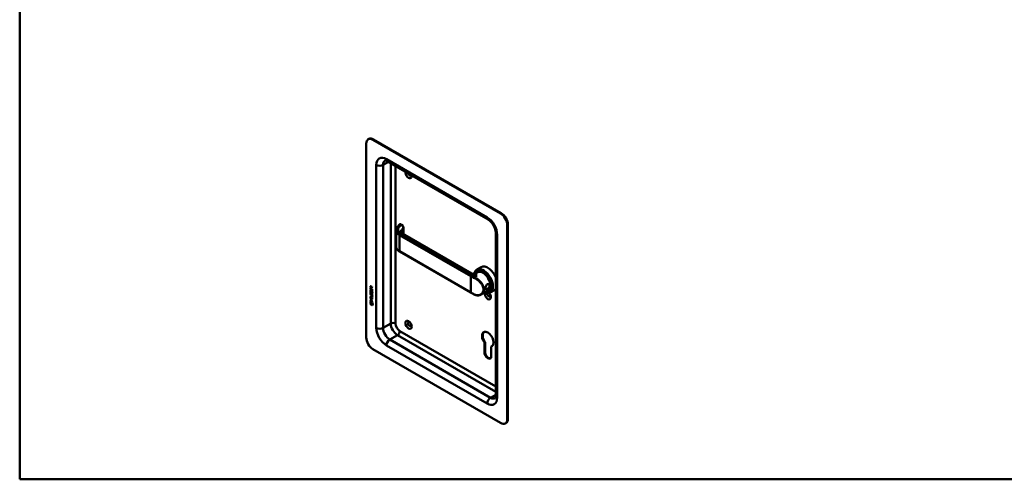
# Model space of a CAD drawing. Header units: millimetres. Extents: x 20 to 833, y 20 to 574.
# Tile 1 of 3: x 20 to 435, y 20 to 213. Entities that reach past the tile are written whole.
import ezdxf

# ---------------------------------------------------------------- set-up
doc = ezdxf.new("R2010")
doc.units = ezdxf.units.MM
doc.header["$LTSCALE"] = 2
for name, color, linetype, lineweight in [('Sichtbare Kanten(DIN)', 7, 'Continuous', 50), ('Sichtbare tangentiale Kanten(DIN)', 7, 'Continuous', 50), ('Skizziergeometrie(DIN)', 7, 'Continuous', 50)]:
    doc.layers.add(name, color=color, linetype=linetype, lineweight=lineweight)

# ---------------------------------------------------------------- blocks, each defined once
blk = doc.blocks.new('Ränder Standardrahmen')
at = {"layer": 'Skizziergeometrie(DIN)', "flags": 128}
blk.add_lwpolyline([(10, 10), (10, 287), (410, 287), (410, 10), (10, 10)], dxfattribs=at)

msp = doc.modelspace()

# ---------------------------------------------------------------- linework, layer by layer
at = {"layer": 'Sichtbare Kanten(DIN)'}
for p, q in [((166.827, 163.121), (167.11, 163.284)), ((222.567, 131.896), (168.827, 162.923)), ((222.85, 132.059), (169.11, 163.086)), ((165.999, 161.29), (165.999, 79.64)), ((217.325, 129.347), (174.898, 153.842)), ((178.536, 118.016), (178.536, 124.843)), ((180.921, 127.171), (180.554, 127.384)), ((181.703, 123.235), (181.703, 125.836)), ((225.396, 45.347), (225.396, 126.997)), ((225.679, 45.51), (225.679, 127.16)), ((210.486, 106.617), (181.307, 123.464)), ((220.567, 55.145), (220.567, 123.731)), ((210.164, 98.491), (180.041, 115.883)), ((214.393, 109.311), (212.583, 108.266)), ((213.014, 107.129), (212.103, 106.603)), ((213.14, 107.433), (212.97, 107.335)), ((167.747, 100.724), (167.748, 101.153)), ((167.79, 100.749), (167.747, 100.724)), ((168.556, 100.257), (167.747, 100.724)), ((167.747, 100.487), (167.846, 100.43)), ((167.747, 99.833), (167.747, 100.487)), ((167.789, 99.857), (167.747, 99.833)), ((168.555, 99.365), (167.747, 99.833)), ((167.79, 101.177), (167.748, 101.153)), ((167.789, 99.857), (167.789, 100.463)), ((168.555, 99.414), (167.789, 99.857)), ((167.79, 100.749), (167.79, 101.177)), ((168.556, 100.306), (167.79, 100.749)), ((167.795, 99.552), (167.891, 99.464)), ((167.846, 100.43), (167.845, 99.899)), ((167.845, 99.899), (168.098, 99.753)), ((167.846, 101.082), (167.846, 100.792)), ((167.846, 100.792), (168.134, 100.625)), ((167.934, 101.231), (167.891, 101.207)), ((168.098, 99.753), (168.099, 100.225)), ((168.141, 99.777), (168.098, 99.753)), ((168.099, 100.225), (168.197, 100.168)), ((168.134, 100.625), (168.134, 100.915)), ((168.176, 100.65), (168.134, 100.625)), ((168.141, 99.777), (168.141, 100.201)), ((168.176, 100.65), (168.177, 100.94)), ((168.197, 100.168), (168.197, 99.696)), ((168.197, 99.696), (168.457, 99.545)), ((168.218, 100.984), (168.556, 101.047)), ((168.556, 100.906), (168.233, 100.846)), ((168.275, 100.87), (168.233, 100.846)), ((168.233, 100.846), (168.233, 100.568)), ((168.233, 100.568), (168.556, 100.381)), ((168.556, 100.922), (168.275, 100.87)), ((168.457, 100.083), (168.556, 100.026)), ((168.457, 99.545), (168.457, 100.083)), ((168.499, 99.57), (168.457, 99.545)), ((168.499, 99.57), (168.499, 100.059)), ((168.556, 100.026), (168.555, 99.365)), ((168.556, 101.047), (168.556, 100.906)), ((168.556, 100.381), (168.556, 100.257)), ((214.167, 102.714), (214.167, 102.714)), ((219.993, 99.612), (218.183, 98.567)), ((167.743, 95.945), (167.744, 96.069)), ((167.786, 95.97), (167.743, 95.945)), ((168.095, 95.742), (167.743, 95.945)), ((167.743, 95.314), (167.743, 95.437)), ((167.743, 95.437), (168.095, 95.234)), ((167.744, 96.327), (167.745, 96.982)), ((167.787, 96.352), (167.744, 96.327)), ((168.553, 95.86), (167.744, 96.327)), ((167.744, 96.069), (168.552, 95.601)), ((167.745, 97.923), (168.211, 97.654)), ((167.745, 97.8), (167.745, 97.923)), ((167.788, 97.824), (167.745, 97.8)), ((168.217, 97.527), (167.745, 97.8)), ((167.745, 97.291), (168.217, 97.018)), ((167.745, 97.168), (167.745, 97.291)), ((167.787, 97.193), (167.745, 97.168)), ((168.21, 96.899), (167.745, 97.168)), ((167.745, 96.982), (167.843, 96.925)), ((167.785, 95.338), (167.786, 95.412)), ((167.786, 95.97), (167.786, 96.044)), ((168.138, 95.767), (167.786, 95.97)), ((167.787, 97.193), (167.787, 97.267)), ((168.253, 96.923), (167.787, 97.193)), ((167.787, 96.352), (167.787, 96.957)), ((168.553, 95.909), (167.787, 96.352)), ((167.788, 97.824), (167.788, 97.898)), ((168.26, 97.551), (167.788, 97.824)), ((167.795, 98.721), (167.89, 98.633)), ((167.843, 96.925), (167.843, 96.393)), ((167.843, 96.393), (168.096, 96.247)), ((167.85, 98.254), (167.852, 98.247)), ((167.851, 99.085), (167.853, 99.078)), ((168.074, 98.124), (168.032, 98.1)), ((168.075, 98.956), (168.033, 98.931)), ((168.078, 98.957), (168.035, 98.933)), ((168.077, 98.126), (168.035, 98.102)), ((168.044, 98.942), (168.047, 98.945)), ((168.044, 98.11), (168.047, 98.114)), ((168.086, 98.135), (168.089, 98.138)), ((168.087, 98.966), (168.09, 98.97)), ((168.138, 95.767), (168.095, 95.742)), ((168.095, 95.234), (168.095, 95.742)), ((168.096, 96.72), (168.195, 96.663)), ((168.096, 96.247), (168.096, 96.72)), ((168.138, 96.272), (168.096, 96.247)), ((168.137, 95.258), (168.138, 95.767)), ((168.138, 96.272), (168.139, 96.695)), ((168.195, 96.663), (168.194, 96.19)), ((168.194, 96.19), (168.454, 96.04)), ((168.238, 95.708), (168.196, 95.684)), ((168.552, 95.478), (168.196, 95.684)), ((168.196, 95.684), (168.196, 95.175)), ((168.552, 95.527), (168.238, 95.708)), ((168.309, 98.343), (168.266, 98.319)), ((168.309, 99.175), (168.267, 99.15)), ((168.341, 99.138), (168.337, 99.14)), ((168.34, 98.307), (168.337, 98.309)), ((168.382, 98.331), (168.34, 98.307)), ((168.383, 99.163), (168.341, 99.138)), ((168.382, 98.331), (168.379, 98.333)), ((168.383, 99.163), (168.38, 99.165)), ((168.437, 97.783), (168.394, 97.759)), ((168.437, 98.614), (168.395, 98.59)), ((168.454, 97.002), (168.412, 96.978)), ((168.454, 96.04), (168.455, 96.578)), ((168.497, 96.064), (168.454, 96.04)), ((168.455, 96.578), (168.553, 96.521)), ((168.466, 97.127), (168.466, 97.13)), ((168.497, 96.064), (168.497, 96.553)), ((168.509, 97.151), (168.509, 97.154)), ((168.552, 95.601), (168.552, 95.478)), ((168.553, 96.521), (168.553, 95.86)), ((217.414, 99.508), (214.389, 97.761)), ((215.37, 98.852), (215.37, 98.852)), ((217.74, 99.465), (217.57, 99.367)), ((167.593, 94.232), (167.723, 94.854)), ((167.635, 94.257), (167.593, 94.232)), ((168.7, 93.592), (167.593, 94.232)), ((167.635, 94.257), (167.756, 94.835)), ((168.691, 93.646), (167.635, 94.257)), ((167.723, 94.854), (168.573, 94.362)), ((167.723, 94.064), (168.57, 93.574)), ((167.723, 93.691), (167.723, 94.064)), ((167.765, 93.716), (167.723, 93.691)), ((168.57, 93.201), (167.723, 93.691)), ((167.785, 95.338), (167.743, 95.314)), ((168.552, 94.846), (167.743, 95.314)), ((167.765, 93.716), (167.765, 94.039)), ((168.57, 93.25), (167.765, 93.716)), ((168.552, 94.895), (167.785, 95.338)), ((168.137, 95.258), (168.095, 95.234)), ((168.196, 95.175), (168.552, 94.969)), ((168.552, 94.969), (168.552, 94.846)), ((168.57, 93.574), (168.57, 93.201)), ((168.573, 94.362), (168.7, 93.592)), ((168.827, 74.741), (222.567, 43.714)), ((215.751, 73.446), (215.757, 77.55)), ((215.757, 77.55), (216.039, 77.713)), ((216.039, 77.713), (216.034, 73.609)), ((218.624, 75.889), (218.907, 76.053)), ((218.624, 75.889), (218.636, 71.784)), ((224.567, 43.516), (224.85, 43.679))]:
    msp.add_line(p, q, dxfattribs=at)
for centre, major_axis, ratio, start_param, end_param in [((168.827, 159.657), (-2, 3.464), 0.5773503, 5.4977871, 7.0685835), ((169.11, 159.82), (-2, 3.464), 0.5773503, 5.4977871, 6.2831853), ((183.818, 148.389), (0.93, -1.611), 0.5773503, 3.7258673, 7.269707), ((184.384, 148.716), (0.53, -0.918), 0.5773503, 4.3430692, 6.6525051), ((222.567, 128.63), (2, -3.464), 0.5773503, 0.7853982, 2.3561945), ((222.85, 128.793), (-2, 3.464), 0.5773503, 3.9269908, 5.4977871), ((180.707, 122.424), (0.6, 1.039), 0.5773503, 0, 0.0065486), ((215.383, 103.416), (2.8, -4.85), 0.5773503, 5.616239, 10.0491484), ((215.327, 103.384), (-2.76, 4.78), 0.5773503, 2.4932761, 6.8886905), ((215.327, 103.384), (2.34, -4.053), 0.5773503, 5.9355207, 9.7724426), ((215.355, 103.4), (-2.32, 4.018), 0.5773503, 5.5020883, 6.5389379), ((217.193, 104.462), (-2.8, 4.85), 0.5773503, 4.4778663, 6.2831853), ((215.214, 103.318), (-2.26, 3.914), 0.5773503, 0.8867428, 0.8867825), ((215.214, 103.318), (-2.2, 3.81), 0.5773503, 0.8885258, 0.8885883), ((215.214, 103.318), (-2.2, 3.811), 0.5773503, 0.4671794, 0.4671859), ((215.496, 103.482), (-2.32, 4.018), 0.5773503, 0.9696715, 0.9697691), ((215.27, 103.351), (2.3, -3.984), 0.5773503, 5.9872224, 9.7207409), ((215.214, 103.318), (-2.26, 3.914), 0.5773503, 2.9106512, 6.5141268), ((215.496, 103.482), (-2.32, 4.018), 0.5773503, 0.0304835, 0.1372034), ((215.214, 103.318), (-2.2, 3.811), 0.5773503, 3.1415927, 6.2831853), ((215.44, 103.449), (-2.3, 3.984), 0.5773503, 6.0631329, 6.2831853), ((168.18, 100.637), (0.285, -0.572), 0.3018726, 2.7128452, 3.6855896), ((168.222, 100.661), (0.285, -0.572), 0.3018726, 2.7128452, 3.1600615), ((167.786, 100.838), (0.033, 0.522), 0.8552942, 5.0507542, 5.8815618), ((215.355, 101.93), (0.6, 1.039), 0.5773503, 3.7658117, 3.7661092), ((215.496, 103.482), (-1.95, 3.377), 0.5773503, 2.2964225, 2.2964977), ((215.27, 103.351), (2.3, -3.984), 0.5773503, 5.5206389, 5.5206608), ((215.327, 103.384), (2.34, -4.053), 0.5773503, 5.5031169, 5.5031386), ((215.214, 103.319), (-2.26, 3.915), 0.5773503, 2.3972434, 2.3972652), ((215.496, 103.482), (-1.95, 3.377), 0.5773503, 2.3858342, 2.3859014), ((215.496, 103.482), (-2.32, 4.018), 0.5773503, 2.3809526, 2.3811062), ((215.496, 103.482), (2.26, -3.914), 0.5773503, 5.5256787, 5.5258584), ((215.496, 103.482), (-1.95, 3.378), 0.5773503, 2.644699, 2.6447225), ((215.557, 103.505), (1.905, -3.299), 0.5773503, 6.0320711, 6.0320722), ((215.355, 103.4), (2.32, -4.018), 0.5773503, 6.0274328, 7.0642824), ((215.44, 103.449), (2.3, -3.984), 0.5773503, 0, 0.2200524), ((217.505, 104.402), (-1.51, 2.615), 0.5773503, 2.5190815, 2.5192265), ((217.561, 104.674), (1.6, -2.771), 0.5773503, 5.7103429, 5.710447), ((217.505, 104.401), (-1.51, 2.615), 0.5773503, 2.6413996, 2.6414122), ((217.25, 104.255), (1.51, -2.615), 0.5773503, 5.928322, 5.9283966), ((215.496, 103.482), (-1.9, 3.291), 0.5773503, 3.7566968, 3.7569945), ((217.193, 104.462), (2.8, -4.85), 0.5773503, 0, 0.2345227), ((168.232, 99.13), (0.304, 0.982), 0.2703466, 2.6905514, 2.7496924), ((168.209, 99.894), (0.278, 0.917), 0.2812352, 2.6697512, 2.7307106), ((168.063, 98.393), (0.062, 0.301), 0.7230879, 2.2199231, 2.6777544), ((168.061, 99.223), (0.059, 0.299), 0.7221699, 2.2112627, 2.6715564), ((168.028, 98.959), (0.0248, 0.0325), 0.5839136, 4.3085899, 4.616668), ((168.027, 98.128), (0.0248, 0.0325), 0.5839136, 4.3085899, 4.616668), ((168.069, 98.152), (0.0248, 0.0325), 0.5839136, 4.3085899, 4.616668), ((168.07, 98.984), (0.0248, 0.0325), 0.5839136, 4.3085899, 4.616668), ((167.131, 99.051), (1.354, -2.201), 0.2164125, 5.9020216, 6.620361), ((167.13, 96.751), (1.39, 0.562), 0.6425575, 6.0293145, 6.7477784), ((161.838, 107.432), (6.576, -10.453), 0.0794051, 6.1336195, 6.4085525), ((167.173, 99.076), (1.354, -2.201), 0.2164125, 5.9020216, 6.2333915), ((168.154, 97.864), (0.145, 0.462), 0.6153509, 5.6088275, 6.1305203), ((168.154, 98.695), (0.145, 0.462), 0.6150433, 5.609575, 6.1309628), ((168.196, 97.889), (0.145, 0.462), 0.6153509, 5.6088275, 6.1305203), ((168.196, 98.719), (0.145, 0.462), 0.6150433, 5.609575, 6.1309628), ((161.881, 107.456), (6.576, -10.453), 0.0794051, 6.2801711, 6.4085525), ((215.327, 103.387), (-2.762, 4.783), 0.5773503, 2.3204559, 2.32046), ((215.327, 103.384), (-2.76, 4.78), 0.5773503, 2.3672252, 2.3672573), ((215.327, 103.384), (2.34, -4.053), 0.5773503, 5.5651254, 5.5652053), ((215.27, 103.351), (2.3, -3.984), 0.5773503, 5.5840018, 5.5840855), ((215.214, 103.318), (-2.26, 3.914), 0.5773503, 2.4620538, 2.462142), ((215.214, 103.318), (-2.2, 3.811), 0.5773503, 2.4695612, 2.4696903), ((217.193, 97.44), (0.93, -1.611), 0.5773503, 3.6588999, 8.1384516), ((217.759, 97.766), (0.53, -0.918), 0.5773503, 3.7962348, 6.7390892), ((215.496, 103.482), (2.32, -4.018), 0.5773503, 6.1459819, 6.2527018), ((184.384, 85.356), (-0.53, 0.918), 0.5773503, 5.8272815, 9.8806818), ((168.827, 78.007), (-2, 3.464), 0.5773503, 0.7853982, 2.3561945), ((217.193, 78.987), (-1.72, 2.979), 0.5773503, 2.9848549, 8.0074616), ((217.476, 79.15), (-1.72, 2.979), 0.5773503, 0.0823146, 1.7242763), ((217.476, 79.15), (1.72, -2.979), 0.5773503, 6.1264475, 6.2008707), ((217.193, 72.611), (1.02, -1.767), 0.5773503, 3.9253982, 7.0719811), ((217.476, 72.774), (1.02, -1.767), 0.5773503, 3.9253982, 6.1440888), ((222.567, 46.98), (2, -3.464), 0.5773503, 5.4977871, 7.0685835), ((222.85, 47.143), (2, -3.464), 0.5773503, 0, 0.7853982)]:
    msp.add_ellipse(centre, major_axis=major_axis, ratio=ratio, start_param=start_param, end_param=end_param, dxfattribs=at)
msp.add_ellipse((183.818, 85.029), major_axis=(-0.93, 1.611), ratio=0.5773503, dxfattribs=at)
for points, knots in [([(174.898, 153.842), (174.755, 153.925), (174.62, 153.989), (174.381, 154.084), (174.276, 154.114), (174.106, 154.148), (174.04, 154.153), (173.949, 154.152), (173.923, 154.147), (173.898, 154.14), (173.898, 154.139), (173.898, 154.139)], [1.57079633, 1.57079633, 1.57079633, 1.57079633, 1.72787596, 1.72787596, 1.88495559, 1.88495559, 2.04203522, 2.04203522, 2.19911486, 2.19911486, 2.35619449, 2.35619449, 2.35619449, 2.35619449]), ([(220.567, 123.731), (220.567, 123.992), (220.539, 124.295), (220.408, 124.968), (220.303, 125.339), (220.013, 126.107), (219.827, 126.504), (219.389, 127.269), (219.137, 127.637), (218.605, 128.294), (218.324, 128.584), (217.797, 129.041), (217.55, 129.217), (217.325, 129.347)], [0, 0, 0, 0, 0.2471265, 0.2471265, 0.5076091, 0.5076091, 0.778558, 0.778558, 1.053397, 1.053397, 1.3246151, 1.3246151, 1.5707963, 1.5707963, 1.5707963, 1.5707963]), ([(178.535, 124.874), (178.535, 125.184), (178.619, 125.498), (178.934, 126.085), (179.192, 126.355), (179.671, 126.854), (179.903, 127.096), (180.135, 127.338)], [0, 0, 0, 0, 0.3738993, 0.3738993, 0.7557124, 0.7557124, 1.1148845, 1.1148845, 1.1148845, 1.1148845]), ([(180.213, 127.398), (180.207, 127.394), (180.202, 127.391), (180.191, 127.384), (180.186, 127.381), (180.175, 127.373), (180.17, 127.369), (180.16, 127.361), (180.155, 127.356), (180.145, 127.347), (180.14, 127.342), (180.135, 127.337)], [3.14159265, 3.14159265, 3.14159265, 3.14159265, 3.19744319, 3.19744319, 3.25329373, 3.25329373, 3.30914426, 3.30914426, 3.3649948, 3.3649948, 3.42084533, 3.42084533, 3.42084533, 3.42084533]), ([(180.234, 127.406), (180.254, 127.415), (180.274, 127.422), (180.326, 127.434), (180.357, 127.437), (180.424, 127.433), (180.46, 127.425), (180.511, 127.406), (180.527, 127.398), (180.543, 127.39)], [0.005821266, 0.005821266, 0.005821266, 0.005821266, 0.022339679, 0.022339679, 0.046316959, 0.046316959, 0.074055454, 0.074055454, 0.088155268, 0.088155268, 0.088155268, 0.088155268]), ([(180.92, 127.172), (181.027, 127.11), (181.13, 127.028), (181.315, 126.837), (181.401, 126.725), (181.541, 126.491), (181.597, 126.367), (181.673, 126.126), (181.696, 126.006), (181.702, 125.872), (181.703, 125.854), (181.703, 125.836)], [0, 0, 0, 0, 0.10258088, 0.10258088, 0.20657781, 0.20657781, 0.30669461, 0.30669461, 0.40125041, 0.40125041, 0.41617761, 0.41617761, 0.41617761, 0.41617761]), ([(180.643, 124.209), (180.643, 124.133), (180.651, 124.079), (180.772, 123.896), (180.838, 123.817), (181.021, 123.65), (181.142, 123.56), (181.287, 123.474)], [0, 0, 0, 0, 0.32838188, 0.32838188, 0.50619965, 0.50619965, 0.68871286, 0.68871286, 0.68871286, 0.68871286]), ([(180.038, 115.885), (179.66, 116.103), (179.337, 116.362), (178.836, 116.939), (178.66, 117.27), (178.561, 117.702), (178.547, 117.799), (178.54, 117.895)], [0.00140362, 0.00140362, 0.00140362, 0.00140362, 0.39695115, 0.39695115, 0.80854468, 0.80854468, 0.92528338, 0.92528338, 0.92528338, 0.92528338]), ([(210.486, 106.617), (210.603, 106.549), (210.749, 106.488), (211.084, 106.403), (211.28, 106.388), (211.576, 106.416), (211.685, 106.437), (211.906, 106.504), (212.017, 106.554), (212.103, 106.603)], [0, 0, 0, 0, 0.15559702, 0.15559702, 0.33991871, 0.33991871, 0.44990896, 0.44990896, 0.58250578, 0.58250578, 0.58250578, 0.58250578]), ([(217.033, 102.098), (217.033, 102.098), (217.033, 102.098), (217.033, 102.098), (216.749, 101.934), (216.461, 101.486), (216.302, 100.885), (216.236, 100.49), (216.237, 99.87), (216.498, 99.59), (217.021, 99.794), (217.645, 100.251), (218.156, 100.98), (218.155, 101.598), (218.029, 101.882), (217.738, 102.224), (217.317, 102.262), (217.033, 102.098)], [-0.0000441, -0.0000441, -0.0000441, -0.0000441, 0, 0, 0, 0.3021528, 0.377691, 0.4532292, 0.6043056, 0.9064584, 1.0575348, 1.2086112, 1.510764, 1.6618403, 1.7373785, 1.8129167, 2.1150255, 2.1150255, 2.1150255, 2.1150255]), ([(216.934, 101.999), (217.187, 102.145), (217.491, 102.12), (217.692, 101.958), (217.743, 101.917), (217.787, 101.869), (217.824, 101.814), (217.86, 101.759), (217.888, 101.697), (217.908, 101.631), (217.946, 101.499), (217.946, 101.346), (217.908, 101.192), (217.831, 100.885), (217.599, 100.571), (217.334, 100.333), (217.202, 100.214), (217.062, 100.113), (216.934, 100.039), (216.806, 99.965), (216.69, 99.919), (216.594, 99.906), (216.403, 99.881), (216.291, 99.995), (216.254, 100.237), (216.249, 100.273), (216.245, 100.311), (216.242, 100.353)], [0.0000441, 0.0000441, 0.0000441, 0.0000441, 0.3021528, 0.3021528, 0.3021528, 0.377691, 0.377691, 0.377691, 0.4532292, 0.4532292, 0.4532292, 0.6043056, 0.6043056, 0.6043056, 0.9064584, 0.9064584, 0.9064584, 1.0575348, 1.0575348, 1.0575348, 1.2086112, 1.2086112, 1.2086112, 1.510764, 1.510764, 1.510764, 1.5557319, 1.5557319, 1.5557319, 1.5557319]), ([(216.766, 101.871), (216.819, 101.922), (216.875, 101.965), (216.934, 101.999), (216.934, 101.999), (216.934, 101.999), (216.934, 101.999)], [2.045165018, 2.045165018, 2.045165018, 2.045165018, 2.115069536, 2.115069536, 2.115069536, 2.115113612, 2.115113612, 2.115113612, 2.115113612]), ([(168.466, 97.13), (168.466, 97.145), (168.466, 97.161), (168.461, 97.208), (168.455, 97.24), (168.434, 97.301), (168.421, 97.329), (168.387, 97.383), (168.367, 97.408), (168.305, 97.47), (168.26, 97.502), (168.217, 97.527)], [0, 0, 0, 0, 0.01400423, 0.01400423, 0.0408947, 0.0408947, 0.06439039, 0.06439039, 0.08887549, 0.08887549, 0.13413559, 0.13413559, 0.13413559, 0.13413559]), ([(168.509, 97.154), (168.509, 97.169), (168.508, 97.185), (168.503, 97.232), (168.497, 97.264), (168.476, 97.326), (168.463, 97.353), (168.429, 97.407), (168.409, 97.432), (168.348, 97.495), (168.302, 97.527), (168.26, 97.551)], [0, 0, 0, 0, 0.01400423, 0.01400423, 0.0408947, 0.0408947, 0.06439039, 0.06439039, 0.08887549, 0.08887549, 0.13413559, 0.13413559, 0.13413559, 0.13413559]), ([(211.676, 97.713), (211.57, 97.761), (211.465, 97.811), (211.258, 97.91), (211.155, 97.961), (210.951, 98.063), (210.85, 98.115), (210.65, 98.22), (210.552, 98.274), (210.356, 98.381), (210.259, 98.436), (210.164, 98.491)], [1.45604081, 1.45604081, 1.45604081, 1.45604081, 1.47899191, 1.47899191, 1.50194302, 1.50194302, 1.52489412, 1.52489412, 1.54784522, 1.54784522, 1.57079633, 1.57079633, 1.57079633, 1.57079633]), ([(214.391, 97.763), (214.078, 97.582), (213.719, 97.465), (212.977, 97.383), (212.586, 97.416), (212.027, 97.569), (211.849, 97.634), (211.676, 97.713)], [0, 0, 0, 0, 0.35749277, 0.35749277, 0.71028157, 0.71028157, 0.87423897, 0.87423897, 0.87423897, 0.87423897]), ([(220.325, 54.131), (220.325, 54.131), (220.326, 54.13), (220.344, 54.148), (220.361, 54.168), (220.407, 54.246), (220.436, 54.306), (220.492, 54.471), (220.518, 54.576), (220.556, 54.831), (220.567, 54.979), (220.567, 55.145)], [5.49778714, 5.49778714, 5.49778714, 5.49778714, 5.65486678, 5.65486678, 5.81194641, 5.81194641, 5.96902604, 5.96902604, 6.12610567, 6.12610567, 6.28318531, 6.28318531, 6.28318531, 6.28318531])]:
    msp.add_open_spline(points, degree=3, knots=knots, dxfattribs=at)
for points in [[(180.643, 124.209), (180.643, 124.21), (180.643, 124.21), (180.643, 124.211)], [(167.748, 101.153), (167.752, 101.295), (167.817, 101.408), (167.991, 101.307)], [(167.775, 99.512), (167.781, 99.525), (167.795, 99.552), (167.795, 99.552)], [(167.79, 101.177), (167.792, 101.246), (167.808, 101.307), (167.844, 101.342)], [(168.134, 100.915), (168.134, 101.004), (168.11, 101.125), (167.992, 101.193)], [(168.177, 100.94), (168.177, 101.029), (168.152, 101.149), (168.035, 101.217)], [(167.76, 99.089), (167.735, 99.183), (167.726, 99.264), (167.738, 99.364)], [(167.76, 98.258), (167.734, 98.351), (167.726, 98.432), (167.738, 98.533)], [(167.738, 99.364), (167.743, 99.407), (167.755, 99.467), (167.775, 99.512)], [(167.738, 98.533), (167.743, 98.575), (167.754, 98.636), (167.774, 98.681)], [(167.918, 98.848), (167.855, 98.895), (167.79, 98.98), (167.76, 99.089)], [(167.918, 98.016), (167.855, 98.063), (167.79, 98.148), (167.76, 98.258)], [(167.802, 98.283), (167.776, 98.376), (167.768, 98.457), (167.78, 98.557)], [(167.803, 99.114), (167.777, 99.207), (167.769, 99.288), (167.781, 99.389)], [(167.774, 98.681), (167.78, 98.694), (167.795, 98.721), (167.795, 98.721)], [(167.78, 98.557), (167.785, 98.599), (167.796, 98.657), (167.815, 98.702)], [(167.781, 99.389), (167.786, 99.43), (167.797, 99.489), (167.816, 99.533)], [(167.96, 98.041), (167.897, 98.088), (167.832, 98.173), (167.802, 98.283)], [(167.961, 98.872), (167.898, 98.919), (167.833, 99.004), (167.803, 99.114)], [(167.847, 99.338), (167.829, 99.266), (167.827, 99.193), (167.844, 99.113)], [(167.847, 98.506), (167.828, 98.434), (167.827, 98.362), (167.843, 98.282)], [(167.891, 99.464), (167.891, 99.464), (167.857, 99.377), (167.847, 99.338)], [(167.89, 98.633), (167.89, 98.633), (167.856, 98.546), (167.847, 98.506)], [(167.91, 98.144), (167.952, 98.1), (168.005, 98.081), (168.035, 98.102)], [(167.911, 98.975), (167.952, 98.932), (168.005, 98.913), (168.035, 98.933)], [(167.962, 98.818), (167.934, 98.835), (167.928, 98.841), (167.918, 98.848)], [(167.962, 97.987), (167.933, 98.004), (167.927, 98.009), (167.918, 98.016)], [(168.004, 98.011), (167.976, 98.028), (167.97, 98.034), (167.96, 98.041)], [(168.005, 98.843), (167.976, 98.86), (167.97, 98.865), (167.961, 98.872)], [(168.14, 98.835), (168.107, 98.785), (168.052, 98.765), (167.962, 98.818)], [(168.139, 98.003), (168.107, 97.954), (168.051, 97.934), (167.962, 97.987)], [(168.122, 97.983), (168.092, 97.975), (168.053, 97.982), (168.004, 98.011)], [(168.123, 98.814), (168.093, 98.806), (168.054, 98.814), (168.005, 98.843)], [(168.047, 98.945), (168.067, 98.97), (168.083, 99.014), (168.098, 99.085)], [(168.047, 98.114), (168.066, 98.138), (168.082, 98.183), (168.098, 98.254)], [(168.074, 98.124), (168.075, 98.125), (168.076, 98.125), (168.077, 98.126)], [(168.075, 98.956), (168.076, 98.956), (168.077, 98.957), (168.078, 98.957)], [(168.089, 98.138), (168.108, 98.163), (168.125, 98.207), (168.14, 98.278)], [(168.09, 98.97), (168.109, 98.994), (168.125, 99.038), (168.141, 99.11)], [(168.098, 99.085), (168.122, 99.191), (168.151, 99.244), (168.191, 99.275)], [(168.098, 98.254), (168.121, 98.36), (168.15, 98.412), (168.19, 98.444)], [(168.194, 98.149), (168.178, 98.08), (168.161, 98.036), (168.139, 98.003)], [(168.194, 98.98), (168.179, 98.911), (168.161, 98.867), (168.14, 98.835)], [(168.14, 98.278), (168.162, 98.374), (168.187, 98.426), (168.221, 98.459)], [(168.141, 99.11), (168.162, 99.206), (168.188, 99.258), (168.222, 99.29)], [(168.19, 98.444), (168.217, 98.465), (168.253, 98.467), (168.304, 98.446)], [(168.191, 99.275), (168.217, 99.296), (168.254, 99.299), (168.305, 99.277)], [(168.208, 99.037), (168.206, 99.029), (168.194, 98.981), (168.194, 98.98)], [(168.207, 98.206), (168.205, 98.197), (168.194, 98.15), (168.194, 98.149)], [(168.26, 98.314), (168.24, 98.297), (168.223, 98.262), (168.207, 98.206)], [(168.261, 99.146), (168.241, 99.128), (168.223, 99.093), (168.208, 99.037)], [(168.337, 98.309), (168.302, 98.329), (168.281, 98.33), (168.26, 98.314)], [(168.337, 99.14), (168.303, 99.16), (168.282, 99.162), (168.261, 99.146)], [(168.304, 98.446), (168.386, 98.411), (168.465, 98.332), (168.52, 98.197)], [(168.305, 99.277), (168.386, 99.243), (168.466, 99.164), (168.521, 99.029)], [(168.38, 99.165), (168.349, 99.182), (168.328, 99.186), (168.309, 99.175)], [(168.379, 98.333), (168.348, 98.351), (168.328, 98.354), (168.309, 98.343)], [(168.394, 97.759), (168.394, 97.759), (168.438, 97.816), (168.455, 97.9)], [(168.499, 97.67), (168.493, 97.675), (168.394, 97.758), (168.394, 97.759)], [(168.395, 98.59), (168.395, 98.59), (168.439, 98.648), (168.455, 98.731)], [(168.499, 98.501), (168.493, 98.506), (168.395, 98.59), (168.395, 98.59)], [(168.437, 98.614), (168.437, 98.614), (168.481, 98.672), (168.498, 98.755)], [(168.522, 98.543), (168.491, 98.568), (168.437, 98.614), (168.437, 98.614)], [(168.437, 97.783), (168.437, 97.783), (168.481, 97.841), (168.497, 97.924)], [(168.521, 97.711), (168.491, 97.737), (168.437, 97.783), (168.437, 97.783)], [(168.455, 97.9), (168.474, 97.997), (168.474, 98.087), (168.444, 98.169)], [(168.455, 98.731), (168.475, 98.828), (168.475, 98.919), (168.445, 99)], [(168.498, 98.755), (168.517, 98.853), (168.517, 98.943), (168.487, 99.025)], [(168.497, 97.924), (168.516, 98.019), (168.52, 98.103), (168.487, 98.194)], [(168.563, 98.699), (168.554, 98.596), (168.51, 98.514), (168.499, 98.501)], [(168.562, 97.868), (168.554, 97.765), (168.509, 97.683), (168.499, 97.67)], [(168.52, 98.197), (168.551, 98.12), (168.567, 98.04), (168.567, 97.952)], [(168.521, 99.029), (168.552, 98.952), (168.567, 98.872), (168.567, 98.783)], [(168.567, 97.952), (168.567, 97.924), (168.565, 97.898), (168.562, 97.868)], [(168.567, 98.783), (168.567, 98.756), (168.565, 98.729), (168.563, 98.699)]]:
    msp.add_open_spline(points, degree=3, dxfattribs=at)
at = {"layer": 'Sichtbare tangentiale Kanten(DIN)'}
for p, q in [((168.827, 162.923), (169.11, 163.086)), ((173.07, 152.308), (175.313, 153.603)), ((174.484, 154.758), (216.911, 130.263)), ((170.242, 83.723), (170.242, 152.308)), ((173.07, 152.308), (173.07, 83.723)), ((176.323, 85.6), (176.323, 153.02)), ((178.303, 151.877), (178.303, 85.6)), ((222.85, 132.059), (222.567, 131.896)), ((180.313, 127.388), (180.721, 127.152)), ((181.643, 125.715), (181.643, 123.27)), ((225.396, 126.997), (225.679, 127.16)), ((180, 122.833), (210.122, 105.441)), ((180, 122.833), (180, 115.974)), ((180.707, 123.404), (180.141, 123.078)), ((210.264, 105.686), (180.141, 123.078)), ((180.707, 123.404), (212.244, 105.196)), ((221.153, 122.914), (221.153, 54.329)), ((210.122, 98.583), (180, 115.974)), ((210.122, 105.441), (210.122, 98.583)), ((212.244, 105.196), (211.759, 104.917)), ((168.035, 101.217), (167.992, 101.193)), ((168.177, 100.94), (168.134, 100.915)), ((217.034, 102.097), (216.934, 101.998)), ((167.781, 99.389), (167.738, 99.364)), ((167.78, 98.557), (167.738, 98.533)), ((167.803, 99.114), (167.76, 99.089)), ((167.802, 98.283), (167.76, 98.258)), ((167.813, 98.703), (167.774, 98.681)), ((167.814, 99.535), (167.775, 99.512)), ((167.961, 98.872), (167.918, 98.848)), ((167.96, 98.041), (167.918, 98.016)), ((168.005, 98.843), (167.962, 98.818)), ((168.004, 98.011), (167.962, 97.987)), ((168.087, 98.966), (168.044, 98.942)), ((168.086, 98.135), (168.044, 98.11)), ((168.09, 98.97), (168.047, 98.945)), ((168.089, 98.138), (168.047, 98.114)), ((168.141, 99.11), (168.098, 99.085)), ((168.14, 98.278), (168.098, 98.254)), ((168.21, 98.455), (168.19, 98.444)), ((168.21, 99.287), (168.191, 99.275)), ((168.253, 96.923), (168.21, 96.899)), ((168.26, 97.551), (168.217, 97.527)), ((168.38, 99.165), (168.337, 99.14)), ((168.379, 98.333), (168.337, 98.309)), ((168.487, 98.194), (168.444, 98.169)), ((168.487, 99.025), (168.445, 99)), ((168.498, 98.755), (168.455, 98.731)), ((168.497, 97.924), (168.455, 97.9)), ((168.509, 97.154), (168.466, 97.13)), ((168.509, 97.151), (168.466, 97.127)), ((173.07, 83.723), (176.323, 85.6)), ((175.898, 78.824), (179.151, 80.701)), ((175.898, 78.824), (218.325, 54.329)), ((220.567, 56.79), (179.151, 80.701)), ((180.141, 82.416), (220.567, 59.076)), ((216.911, 51.879), (174.484, 76.374)), ((215.751, 73.446), (216.034, 73.609)), ((218.325, 54.329), (220.567, 55.623)), ((225.679, 45.51), (225.396, 45.347))]:
    msp.add_line(p, q, dxfattribs=at)
for centre, major_axis, ratio, start_param, end_param in [((174.484, 149.859), (-3, 5.196), 0.5773503, 5.4977871, 7.0685835), ((175.898, 150.675), (-2, 3.464), 0.5773503, 0, 0.7853982), ((175.898, 155.574), (-1, -1.732), 0.5773503, 5.4977871, 6.2831853), ((171.656, 153.125), (-2, 0), 0.5773503, 0.7853982, 2.3561945), ((216.911, 125.364), (-3, 5.196), 0.5773503, 3.9269908, 5.4977871), ((218.325, 131.079), (-1, -1.732), 0.5773503, 5.4977871, 6.2831853), ((180.279, 127.199), (-0.144, 0.139), 0.714124, 5.3134016, 6.27896), ((180.313, 127.224), (-0.1, 0.173), 0.5773503, 5.4977871, 6.2831853), ((180.454, 127.306), (0.2, 0), 0.5773503, 2.3561945, 2.6354472), ((180.454, 126.979), (0.053, -0.438), 0.7115312, 2.6501937, 3.435594), ((180.721, 126.825), (0.2, 0.346), 0.5773503, 0.0063752, 0.7853982), ((181.303, 125.836), (0.4, 0), 0.5773503, 5.7287735, 6.2824375), ((180.141, 122.914), (0.1, 0.173), 0.5773503, 0.7853982, 2.3561945), ((180.707, 122.424), (0.6, 1.039), 0.5773503, 0.0065486, 0.7853982), ((222.567, 123.731), (-2, 0), 0.5773503, 0, 0.7853982), ((180.141, 116.056), (-0.1, -0.173), 0.5773503, 5.4977871, 6.2831853), ((210.264, 105.523), (0.1, 0.173), 0.5773503, 0.7853982, 2.3561945), ((222.615, 112.654), (17.667, 0), 0.5773503, 3.9269908, 4.0417463), ((222.615, 112.817), (-17.467, 0), 0.5773503, 0.7853982, 0.9001537), ((211.759, 104.753), (0.083, 0.182), 0.5074441, 0.7342425, 2.3050388), ((222.615, 105.795), (-17.667, 0), 0.5773503, 0.7853982, 0.9001537), ((210.264, 98.664), (-0.1, -0.173), 0.5773503, 5.4977871, 6.2831853), ((211.759, 97.895), (-0.083, -0.182), 0.5074441, 5.4466314, 6.2810897), ((174.484, 81.273), (3, -5.196), 0.5773503, 3.9269908, 5.4977871), ((171.656, 84.539), (-2, 0), 0.5773503, 0.7853982, 2.3561945), ((175.898, 82.09), (2, -3.464), 0.5773503, 3.9269908, 5.4977871), ((177.313, 85.029), (-1.4, 0), 0.5773503, 3.9269908, 5.4977871), ((179.151, 83.967), (-2, 3.464), 0.5773503, 0.7853982, 2.3561945), ((180.141, 84.539), (1.3, -2.252), 0.5773503, 3.9269908, 5.4977871), ((175.898, 77.191), (1, 1.732), 0.5773503, 0.7853982, 2.3561945), ((179.151, 81.845), (0.7, 1.212), 0.5773503, 3.9269908, 5.4977871), ((216.911, 56.778), (3, -5.196), 0.5773503, 5.4977871, 7.0685835), ((218.325, 52.696), (-1, -1.732), 0.5773503, 3.9269908, 5.4977871), ((218.325, 57.595), (2, -3.464), 0.5773503, 5.4977871, 6.2831853), ((222.567, 55.145), (-2, 0), 0.5773503, 0, 0.7853982)]:
    msp.add_ellipse(centre, major_axis=major_axis, ratio=ratio, start_param=start_param, end_param=end_param, dxfattribs=at)
for points, knots in [([(178.536, 124.874), (178.536, 124.616), (178.596, 124.357), (178.715, 124.107), (178.944, 123.628), (179.391, 123.184), (180, 122.833)], [-0.94753433, -0.94753433, -0.94753433, -0.94753433, -0.62318252, -0.62318252, -0.62318252, 0, 0, 0, 0]), ([(180.141, 123.078), (179.85, 123.245), (179.338, 123.629), (178.856, 124.293), (178.681, 125.009), (178.806, 125.606), (179.03, 126.006), (179.193, 126.223), (179.287, 126.329), (179.651, 126.708), (179.965, 127.035), (180.279, 127.362)], [0, 0, 0, 0, 0.3081929, 0.6163858, 0.9245787, 1.2327717, 1.3868681, 1.4639163, 1.5409646, 1.5409646, 2.0267649, 2.0267649, 2.0267649, 2.0267649]), ([(180.721, 127.152), (180.663, 127.097), (180.605, 127.043), (180.179, 126.65), (179.817, 126.302), (179.401, 125.481), (179.383, 125.014), (179.759, 124.135), (180.153, 123.724), (180.707, 123.404)], [-1.7794277, -1.7794277, -1.7794277, -1.7794277, -1.6962691, -1.6962691, -1.1762678, -1.1762678, -0.5877823, -0.5877823, 0, 0, 0, 0]), ([(180.643, 124.211), (180.643, 124.391), (180.687, 124.571), (180.914, 125.021), (181.194, 125.301), (181.591, 125.667), (181.617, 125.691), (181.643, 125.715)], [0.85761172, 0.85761172, 0.85761172, 0.85761172, 1.17626777, 1.17626777, 1.69626914, 1.69626914, 1.73246345, 1.73246345, 1.73246345, 1.73246345]), ([(180.721, 127.152), (180.927, 127.05), (181.135, 126.871), (181.296, 126.653), (181.348, 126.583), (181.395, 126.509), (181.437, 126.432), (181.565, 126.197), (181.643, 125.938), (181.643, 125.715)], [-0.3184908, -0.3184908, -0.3184908, -0.3184908, -0.18070984, -0.18070984, -0.18070984, -0.13649606, -0.13649606, -0.13649606, 0, 0, 0, 0]), ([(180, 115.974), (179.391, 116.326), (178.944, 116.77), (178.715, 117.249), (178.596, 117.498), (178.536, 117.757), (178.536, 118.016)], [-2.15946939, -2.15946939, -2.15946939, -2.15946939, -1.53628687, -1.53628687, -1.53628687, -1.21172347, -1.21172347, -1.21172347, -1.21172347]), ([(210.486, 106.617), (210.644, 106.526), (211.013, 106.283), (211.599, 105.812), (212.028, 105.411), (212.241, 105.199), (212.243, 105.198), (212.244, 105.196)], [-1.0372088, -1.0372088, -1.0372088, -1.0372088, -0.7503747, -0.3751874, 0, 0, 0.0020648, 0.0020648, 0.0020648, 0.0020648]), ([(211.635, 104.663), (212.14, 104.432), (212.666, 104.099), (213.159, 103.698), (213.652, 103.297), (214.109, 102.827), (214.478, 102.319), (214.846, 101.81), (215.125, 101.263), (215.265, 100.722), (215.404, 100.181), (215.404, 99.645), (215.264, 99.177), (215.124, 98.71), (214.846, 98.311), (214.477, 98.023), (214.109, 97.735), (213.651, 97.56), (213.159, 97.519), (212.666, 97.478), (212.14, 97.573), (211.635, 97.804)], [0, 0, 0, 0, 0.4776116, 0.4776116, 0.4776116, 0.9552233, 0.9552233, 0.9552233, 1.4328349, 1.4328349, 1.4328349, 1.9104465, 1.9104465, 1.9104465, 2.3880581, 2.3880581, 2.3880581, 2.8656698, 2.8656698, 2.8656698, 3.3432814, 3.3432814, 3.3432814, 3.3432814]), ([(214.391, 97.763), (214.492, 97.821), (214.589, 97.887), (214.68, 97.959), (215.057, 98.259), (215.342, 98.677), (215.485, 99.166), (215.628, 99.655), (215.628, 100.217), (215.485, 100.785), (215.342, 101.353), (215.058, 101.926), (214.68, 102.46), (214.303, 102.993), (213.833, 103.487), (213.328, 103.907), (212.822, 104.328), (212.279, 104.676), (211.759, 104.917)], [-2.5034269, -2.5034269, -2.5034269, -2.5034269, -2.3880581, -2.3880581, -2.3880581, -1.9104465, -1.9104465, -1.9104465, -1.4328349, -1.4328349, -1.4328349, -0.9552233, -0.9552233, -0.9552233, -0.4776116, -0.4776116, -0.4776116, 0, 0, 0, 0]), ([(212.244, 105.196), (212.244, 105.198), (212.244, 105.199), (212.249, 105.432), (212.261, 105.857), (212.26, 106.334), (212.22, 106.602), (212.151, 106.631), (212.103, 106.603)], [-0.0020648, -0.0020648, -0.0020648, -0.0020648, 0, 0, 0.3751874, 0.7503747, 1.1255621, 1.4492327, 1.4492327, 1.4492327, 1.4492327])]:
    msp.add_open_spline(points, degree=3, knots=knots, dxfattribs=at)

# ---------------------------------------------------------------- block references
at = {"xscale": 2, "yscale": 2, "zscale": 2}
msp.add_blockref('Ränder Standardrahmen', (0, 0), dxfattribs=at)

doc.saveas('drawing.dxf')
